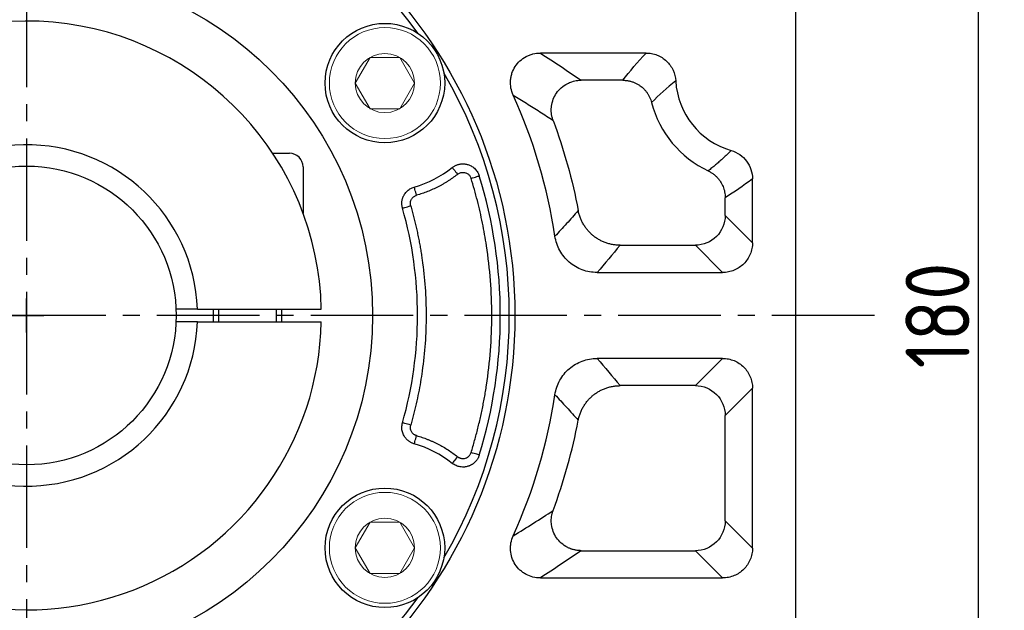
# Model space of a CAD drawing. Header units: millimetres. Extents: x 60 to 1123, y 46 to 797.
# Tile 7 of 18: x 260 to 376, y 486 to 555. Entities that reach past the tile are written whole.
import ezdxf

# ---------------------------------------------------------------- set-up
doc = ezdxf.new("R2010")
doc.units = ezdxf.units.MM
doc.linetypes.add('点画线', pattern=[18, 12, -2, 2, -2])
doc.layers.add('6文字层', color=3, linetype='Continuous')
doc.layers.add('7中心线层', color=7, linetype='点画线')
doc.layers.add('粗实线', color=7, linetype='Continuous', lineweight=40)
doc.layers.add('细实线', color=211, linetype='Continuous', lineweight=18)
doc.styles.add('工程字', font='gbenor.shx', dxfattribs={"bigfont": 'gbcbig.shx'})
doc.dimstyles.new('ISO-25', dxfattribs={"dimtxt": 2.5, "dimasz": 2.5, "dimexe": 1.25, "dimexo": 0.625, "dimtad": 1, "dimtxsty": 'Standard', "dimcen": 2.5, "dimadec": 0, "dimazin": 0, "dimtfac": 1, "dimtmove": 0, "dimatfit": 3, "dimfxl": 1, "dimarcsym": 0})
doc.dimstyles.new('ISO-25-1', dxfattribs={"dimtxt": 11, "dimasz": 5, "dimexe": 1.25, "dimexo": 1, "dimgap": 2, "dimtad": 1, "dimtoh": 1, "dimtxsty": '工程字', "dimcen": 2, "dimadec": 0, "dimazin": 0, "dimtfac": 1, "dimtmove": 0, "dimatfit": 3, "dimfxl": 1, "dimarcsym": 0})

# ---------------------------------------------------------------- blocks, each defined once
blk = doc.blocks.new('*D82')
at = {"layer": '6文字层', "color": 0, "lineweight": -2}
for p, q in [((333.44, 610.5), (373.85, 610.5)), ((372.6, 608), (372.6, 433)), ((333.44, 430.5), (373.85, 430.5))]:
    blk.add_line(p, q, dxfattribs=at)
at = {"layer": '6文字层', "color": 0}
for points in [[(373.02, 608), (372.18, 608), (372.6, 610.5)], [(372.18, 433), (373.02, 433), (372.6, 430.5)]]:
    blk.add_solid(points, dxfattribs=at)
at = {"layer": 'Defpoints', "color": 0}
for p in [(332.81, 610.5), (332.81, 430.5), (372.6, 430.5)]:
    blk.add_point(p, dxfattribs=at)
at = {"layer": '6文字层', "color": 0, "insert": (367.85, 520.5), "char_height": 7.5, "attachment_point": 5, "rotation": 90, "style": '工程字'}
blk.add_mtext('180', dxfattribs=at)
blk = doc.blocks.new('*D84')
at = {"layer": '6文字层', "color": 0, "lineweight": -2}
for p, q in [((261.22, 518.5), (261.22, 522.5)), ((259.22, 520.5), (263.22, 520.5)), ((152.39, 428.89), (180.9, 452.88)), ((129.57, 428.89), (152.39, 428.89))]:
    blk.add_line(p, q, dxfattribs=at)
at = {"layer": '6文字层', "color": 0}
blk.add_solid([(181.43, 452.25), (180.36, 453.52), (184.72, 456.1)], dxfattribs=at)
at = {"layer": 'Defpoints', "color": 0}
for p in [(337.73, 584.9), (184.72, 456.1)]:
    blk.add_point(p, dxfattribs=at)
at = {"layer": '6文字层', "color": 0, "insert": (138.01, 434.14), "char_height": 7.5, "attachment_point": 5, "style": '工程字'}
blk.add_mtext('∅200', dxfattribs=at)
blk = doc.blocks.new('*D85')
at = {"layer": '6文字层', "color": 0, "lineweight": -2}
for p, q in [((359.95, 622.92), (344.51, 606.9)), ((382.77, 622.92), (359.95, 622.92)), ((261.22, 518.5), (261.22, 522.5)), ((259.22, 520.5), (263.22, 520.5))]:
    blk.add_line(p, q, dxfattribs=at)
at = {"layer": '6文字层', "color": 0}
blk.add_solid([(343.91, 607.48), (345.11, 606.32), (341.04, 603.3)], dxfattribs=at)
at = {"layer": 'Defpoints', "color": 0}
for p in [(341.04, 603.3), (181.41, 437.71)]:
    blk.add_point(p, dxfattribs=at)
at = {"layer": '6文字层', "color": 0, "lineweight": 25, "insert": (374.33, 628.17), "char_height": 7.5, "attachment_point": 5, "style": '工程字'}
blk.add_mtext('∅230{}{{\\H0.7x;}{}}', dxfattribs=at)
blk = doc.blocks.new('*D87')
at = {"layer": '6文字层', "color": 0, "lineweight": -2}
for p, q in [((347.36, 434.36), (349.61, 432.12)), ((261.22, 420.63), (261.22, 395.51))]:
    blk.add_line(p, q, dxfattribs=at)
blk.add_arc((261.22, 520.5), 123.74, 271.1576, 313.8424, dxfattribs=at)
at = {"layer": '6文字层', "color": 0}
for points in [[(347.23, 430.96), (346.64, 431.55), (348.72, 433.01)], [(263.72, 397.21), (263.73, 396.37), (261.22, 396.76)]]:
    blk.add_solid(points, dxfattribs=at)
at = {"layer": 'Defpoints', "color": 0}
for p in [(261.22, 619.75), (316.95, 464.78), (346.92, 434.81), (261.22, 421.26), (293.25, 400.98)]:
    blk.add_point(p, dxfattribs=at)
at = {"layer": '6文字层', "color": 0, "insert": (306.76, 410.57), "char_height": 7.5, "attachment_point": 5, "rotation": 22.5}
blk.add_mtext('45%%d', dxfattribs=at)

msp = doc.modelspace()

# ---------------------------------------------------------------- linework, layer by layer
at = {"layer": '7中心线层'}
for p, q in [((261.224, 421.2561), (261.224, 619.7516)), ((360.4718, 520.5038), (139.4502, 520.5038))]:
    msp.add_line(p, q, dxfattribs=at)
at = {"layer": '粗实线', "color": 0, "lineweight": 30}
for p, q in [((351.224, 592.0929), (351.224, 448.9147)), ((281.2099, 521.2538), (278.7079, 521.2538)), ((281.2099, 521.2538), (295.7159, 521.2538)), ((281.2099, 519.7538), (278.7079, 519.7538)), ((281.2099, 519.7538), (295.7159, 519.7538))]:
    msp.add_line(p, q, dxfattribs=at)
for centre, radius in [((261.224, 520.5038), 57.15), ((261.224, 520.5038), 40.5), ((303.1575, 547.7358), 7), ((261.224, 520.5038), 17.5), ((303.1575, 493.2719), 7)]:
    msp.add_circle(centre, radius, dxfattribs=at)
for radius, start, end in [(56.5, 35.800973, 99.199034), (34.5, 1.245659, 168.438501), (56.5, 329.800973, 30.199032), (20, 2.149096, 357.850904), (34.5, 223.561499, 358.754341), (56.5, 215.800973, 279.199034), (56.5, 284.800972, 324.199032)]:
    msp.add_arc((261.224, 520.5038), radius, start, end, dxfattribs=at)
at = {"layer": '细实线', "color": 0, "lineweight": -3}
for p, q in [((333.7288, 551.2602), (321.3579, 551.2602)), ((331.0123, 548.0686), (326.1208, 548.0686)), ((346.1893, 529.0301), (346.1893, 536.4991)), ((342.9976, 532.2217), (342.9976, 534.3066)), ((346.1893, 529.0301), (342.9976, 532.2217)), ((330.6926, 528.7302), (339.5062, 528.7302)), ((342.6978, 525.5386), (339.5062, 528.7302)), ((327.9986, 525.5386), (342.6978, 525.5386)), ((342.6978, 515.4691), (327.9986, 515.4691)), ((342.6978, 515.4691), (339.5062, 512.2774)), ((339.5062, 512.2774), (330.6926, 512.2774)), ((346.1893, 511.9776), (342.9976, 508.786)), ((346.1893, 493.2389), (346.1893, 511.9776)), ((342.9976, 496.4305), (342.9976, 508.786)), ((346.1893, 493.2389), (342.9976, 496.4305)), ((326.1208, 492.9391), (339.5062, 492.9391)), ((339.5062, 492.9391), (342.6978, 489.7474)), ((321.3579, 489.7474), (342.6978, 489.7474))]:
    msp.add_line(p, q, dxfattribs=at)
at = {"layer": '细实线', "color": 0, "lineweight": -2}
for p, q in [((290.0207, 539.5038), (291.9737, 539.5038)), ((293.5737, 537.9038), (293.5737, 532.4933)), ((283.0737, 521.2538), (283.0737, 519.7538)), ((283.6987, 521.2538), (283.6987, 519.7538)), ((290.4487, 521.2538), (290.4487, 519.7538)), ((291.0737, 521.2538), (291.0737, 519.7538))]:
    msp.add_line(p, q, dxfattribs=at)
at = {"layer": '细实线'}
for points in [[(299.6925, 547.7358), (301.4246, 550.7358), (304.8904, 550.7358), (306.6225, 547.7358)], [(299.6925, 547.7358), (301.4246, 544.7358), (304.8904, 544.7358), (306.6225, 547.7358)], [(299.6925, 493.2719), (301.4246, 496.2719), (304.8904, 496.2719), (306.6225, 493.2719)], [(299.6925, 493.2719), (301.4246, 490.2719), (304.8904, 490.2719), (306.6225, 493.2719)]]:
    msp.add_lwpolyline(points, dxfattribs=at)
at = {"layer": '细实线', "color": 0, "lineweight": -3, "flags": 128}
for points in [[(311.0485, 537.8354), (311.0641, 537.8159), (311.102, 537.7683), (311.1609, 537.6945), (311.2385, 537.5971), (311.332, 537.4798), (311.438, 537.3469), (311.5525, 537.2031), (311.6714, 537.0539)], [(313.2494, 536.5668), (313.4328, 536.6235), (313.6093, 536.678), (313.7724, 536.7283), (313.9161, 536.7727), (314.0351, 536.8094), (314.1248, 536.8371), (314.182, 536.8548), (314.2046, 536.8618)], [(306.8696, 534.5901), (306.8177, 534.7737), (306.7678, 534.9506), (306.7216, 535.1142), (306.6808, 535.2586), (306.647, 535.3784), (306.6213, 535.4692), (306.6048, 535.5278), (306.598, 535.5519)], [(305.2193, 533.079), (305.2434, 533.0859), (305.3019, 533.1026), (305.3926, 533.1285), (305.5123, 533.1627), (305.6566, 533.204), (305.8201, 533.2507), (305.9968, 533.3012), (306.1802, 533.3536)], [(306.1802, 507.654), (305.9968, 507.7065), (305.8201, 507.757), (305.6566, 507.8037), (305.5123, 507.8449), (305.3926, 507.8792), (305.3019, 507.9051), (305.2434, 507.9218), (305.2193, 507.9287)], [(306.598, 505.4558), (306.6048, 505.4799), (306.6213, 505.5384), (306.647, 505.6293), (306.6808, 505.7491), (306.7216, 505.8935), (306.7678, 506.0571), (306.8177, 506.234), (306.8696, 506.4176)], [(311.6714, 503.9538), (311.5525, 503.8045), (311.438, 503.6608), (311.332, 503.5279), (311.2385, 503.4105), (311.1609, 503.3132), (311.102, 503.2394), (311.0641, 503.1918), (311.0485, 503.1722)], [(314.2046, 504.1459), (314.182, 504.1529), (314.1248, 504.1705), (314.0351, 504.1983), (313.9162, 504.235), (313.7724, 504.2793), (313.6093, 504.3297), (313.4328, 504.3842), (313.2494, 504.4408)]]:
    msp.add_lwpolyline(points, dxfattribs=at)
at = {"layer": '细实线'}
for centre, radius in [((303.1575, 547.7358), 6.5), ((303.1575, 547.7358), 3.465), ((303.1575, 493.2719), 6.5), ((303.1575, 493.2719), 3.465)]:
    msp.add_circle(centre, radius, dxfattribs=at)
at = {"layer": '细实线', "color": 0, "lineweight": -3}
for centre, radius, start, end in [((346.224, 548.5038), 9.0348, 183.321197, 253.718211), ((261.224, 520.5038), 62.5348, 8.536128, 24.389716), ((346.224, 548.5038), 12.2264, 194.438967, 244.74324), ((303.1575, 547.7358), 12.6604, 285.768384, 308.556326), ((261.224, 520.5038), 55.4484, 342.841768, 17.158238), ((261.224, 520.5038), 45.7572, 344.048523, 15.951483), ((261.224, 520.5038), 62.5348, 335.610301, 351.463873), ((261.224, 520.5038), 65.7264, 339.647792, 349.229951), ((303.1575, 493.2719), 12.6604, 51.44368, 74.231622)]:
    msp.add_arc(centre, radius, start, end, dxfattribs=at)
at = {"layer": '细实线', "color": 0, "lineweight": -2}
msp.add_arc((291.9737, 537.9038), 1.6, 0, 90, dxfattribs=at)
at = {"layer": '细实线', "color": 0, "lineweight": -3}
for points, knots in [([(318.178, 546.327), (318.0561, 546.5944), (317.9692, 546.8709), (317.8638, 547.4422), (317.8466, 547.7381), (317.8758, 548.1716), (317.8946, 548.3154), (317.9505, 548.6014), (317.9879, 548.7444), (318.1255, 549.1594), (318.2504, 549.421), (318.5677, 549.9138), (318.7558, 550.1375), (319.1823, 550.5319), (319.424, 550.7043), (319.807, 550.9103), (319.9388, 550.9709), (320.2105, 551.0759), (320.3513, 551.1203), (320.7758, 551.2259), (321.0641, 551.2609), (321.3579, 551.2602)], [0, 0, 0, 0, 0.125, 0.125, 0.25, 0.25, 0.3125, 0.3125, 0.375, 0.375, 0.5, 0.5, 0.625, 0.625, 0.75, 0.75, 0.8125, 0.8125, 0.875, 0.875, 1, 1, 1, 1]), ([(333.7288, 551.2602), (333.9503, 551.2606), (334.1683, 551.2401), (334.5975, 551.1591), (334.8107, 551.0977), (335.2204, 550.936), (335.4151, 550.8368), (335.7845, 550.6023), (335.9608, 550.4653), (336.2799, 550.1644), (336.424, 550.0002), (336.6811, 549.6442), (336.7937, 549.4517), (337.0701, 548.8568), (337.1794, 548.4228), (337.2044, 547.9804)], [0, 0, 0, 0, 0.125, 0.125, 0.25, 0.25, 0.375, 0.375, 0.5, 0.5, 0.625, 0.625, 0.75, 0.75, 1, 1, 1, 1]), ([(322.8473, 543.3628), (322.8263, 543.4229), (322.7848, 543.5419), (322.7355, 543.7225), (322.6959, 543.9014), (322.6666, 544.0775), (322.6467, 544.2494), (322.6357, 544.4162), (322.6326, 544.5767), (322.6365, 544.7301), (322.6465, 544.8757), (322.6875, 545.2511), (322.8384, 545.8425), (323.2336, 546.584), (323.7913, 547.2134), (324.3344, 547.5892), (324.7705, 547.7962), (325.0635, 547.906), (325.391, 547.9942), (325.7474, 548.0555), (325.9945, 548.0642), (326.1208, 548.0686)], [0, 0, 0, 0, 0.02845973, 0.05642442, 0.08378637, 0.11044166, 0.13629132, 0.16124235, 0.1852085, 0.2081108, 0.2298779, 0.25044611, 0.3770522, 0.4997401, 0.62276936, 0.74963581, 0.79181403, 0.83860148, 0.8893927, 0.94346509, 1, 1, 1, 1]), ([(331.0123, 548.0686), (331.0735, 548.0675), (331.1958, 548.0654), (331.3788, 548.05), (331.5604, 548.0257), (331.7398, 547.9919), (331.9163, 547.9491), (332.0892, 547.8975), (332.2577, 547.8376), (332.4212, 547.7699), (332.5791, 547.695), (332.7309, 547.6135), (332.8763, 547.526), (333.015, 547.4333), (333.1854, 547.3072), (333.385, 547.1376), (333.6062, 546.9129), (333.8114, 546.6622), (333.9961, 546.3879), (334.1555, 546.0927), (334.2892, 545.7813), (334.3523, 545.564), (334.3838, 545.4552)], [0, 0, 0, 0, 0.0400153, 0.08003377, 0.119984, 0.15979469, 0.1993953, 0.23871675, 0.27769205, 0.31625681, 0.35434984, 0.39191353, 0.42889427, 0.46524268, 0.50091386, 0.5674726, 0.63621592, 0.70682277, 0.77892479, 0.85211447, 0.92595629, 1, 1, 1, 1]), ([(318.178, 546.327), (318.4373, 546.1682), (318.9595, 545.8486), (319.7358, 545.3651), (320.5137, 544.8747), (321.2921, 544.3771), (322.0721, 543.8725), (322.5878, 543.5334), (322.8473, 543.3628)], [0, 0, 0, 0, 0.16126461, 0.32468975, 0.49027564, 0.65802251, 0.82793056, 1, 1, 1, 1]), ([(343.691, 539.8314), (343.5804, 539.721), (343.3554, 539.4963), (343.0055, 539.1628), (342.639, 538.8249), (342.2555, 538.4836), (341.8551, 538.1392), (341.438, 537.7914), (341.1523, 537.5624), (341.0073, 537.4462)], [0, 0, 0, 0, 0.12927784, 0.26308227, 0.4014132, 0.54427056, 0.69165423, 0.84356409, 1, 1, 1, 1]), ([(343.691, 539.8314), (344.0504, 539.7266), (344.3927, 539.5638), (345.0081, 539.1375), (345.2797, 538.8747), (345.7216, 538.2834), (345.8968, 537.947), (346.1288, 537.2462), (346.1894, 536.8735), (346.1893, 536.4991)], [0, 0, 0, 0, 0.25, 0.25, 0.5, 0.5, 0.75, 0.75, 1, 1, 1, 1]), ([(311.0485, 537.8354), (311.0875, 537.8651), (311.1658, 537.9248), (311.2914, 538.0031), (311.4224, 538.0727), (311.5583, 538.1322), (311.6974, 538.1814), (311.8384, 538.2197), (311.98, 538.2474), (312.1206, 538.2646), (312.2591, 538.2718), (312.3942, 538.2695), (312.5248, 538.2586), (312.6502, 538.2399), (312.7696, 538.2144), (312.9073, 538.1763), (313.0691, 538.1178), (313.2576, 538.0276), (313.451, 537.9076), (313.6415, 537.7554), (313.8209, 537.5713), (313.9796, 537.3574), (314.1133, 537.12), (314.1741, 536.948), (314.2046, 536.8618)], [0, 0, 0, 0, 0.03784549, 0.07595963, 0.11419234, 0.15238808, 0.19038897, 0.22803794, 0.26518196, 0.30167484, 0.33737988, 0.37217189, 0.40593877, 0.43858249, 0.47001952, 0.50018075, 0.54880793, 0.60266429, 0.66133066, 0.72420612, 0.79050619, 0.85928527, 0.92948449, 1, 1, 1, 1]), ([(311.6714, 537.0539), (311.6956, 537.0721), (311.7696, 537.1281), (311.9003, 537.196), (312.0481, 537.2443), (312.2121, 537.2735), (312.3885, 537.2744), (312.5707, 537.2381), (312.7262, 537.1783), (312.8651, 537.0983), (312.9939, 536.9922), (313.1035, 536.8663), (313.1931, 536.7243), (313.2306, 536.6194), (313.2494, 536.5668)], [0, 0, 0, 0, 0.04667748, 0.14329242, 0.22589188, 0.28603964, 0.40026528, 0.49604645, 0.57153078, 0.65687982, 0.74246845, 0.82820787, 0.91401515, 1, 1, 1, 1]), ([(341.0073, 537.4462), (341.062, 537.4193), (341.1713, 537.3654), (341.3295, 537.2739), (341.4827, 537.1751), (341.63, 537.0685), (341.7708, 536.9551), (341.9046, 536.8353), (342.031, 536.71), (342.1497, 536.5796), (342.2603, 536.4451), (342.3628, 536.307), (342.4839, 536.126), (342.6168, 535.8939), (342.75, 535.6031), (342.858, 535.295), (342.937, 534.9732), (342.9877, 534.6422), (342.9943, 534.4186), (342.9976, 534.3066)], [0, 0, 0, 0, 0.04662915, 0.0932478, 0.13977806, 0.18614247, 0.23226469, 0.27807023, 0.32348702, 0.36844608, 0.41288196, 0.45673326, 0.49994293, 0.57945481, 0.6610509, 0.74434698, 0.82891482, 0.91429299, 1, 1, 1, 1]), ([(311.6714, 537.0539), (311.5823, 536.9839), (311.404, 536.8439), (311.1304, 536.6425), (310.8525, 536.4478), (310.57, 536.2603), (310.2828, 536.0798), (309.9911, 535.9065), (309.6947, 535.7403), (309.294, 535.5284), (308.7839, 535.2822), (308.1583, 535.0185), (307.5208, 534.784), (307.0868, 534.6548), (306.8696, 534.5901)], [0, 0, 0, 0, 0.06262688, 0.12514083, 0.18758042, 0.24998437, 0.31239147, 0.3748405, 0.43737016, 0.500019, 0.62515049, 0.74998437, 0.87483084, 1, 1, 1, 1]), ([(313.2494, 504.4408), (313.3211, 504.6762), (313.4643, 505.1466), (313.667, 505.8556), (313.8607, 506.5667), (314.0444, 507.28), (314.2184, 507.9956), (314.3827, 508.7134), (314.5373, 509.4335), (314.6822, 510.1557), (314.8173, 510.8803), (314.9427, 511.607), (315.2338, 513.442), (315.5703, 516.4044), (315.724, 520.5037), (315.5703, 524.6031), (315.2106, 527.7692), (314.8428, 530.0066), (314.5906, 531.3341), (314.3058, 532.6541), (313.9877, 533.9665), (313.6391, 535.2721), (313.3794, 536.1351), (313.2494, 536.5668)], [0, 0, 0, 0, 0.02263161, 0.04524483, 0.06784382, 0.0904327, 0.11301562, 0.13559675, 0.15818021, 0.18077018, 0.20337079, 0.22598619, 0.24862051, 0.37430312, 0.50000221, 0.62568483, 0.75138391, 0.79286025, 0.83428639, 0.87568785, 0.91709023, 0.9585191, 1, 1, 1, 1]), ([(305.2193, 533.079), (305.2076, 533.1236), (305.184, 533.2129), (305.1606, 533.3495), (305.146, 533.4869), (305.1411, 533.6242), (305.1456, 533.7603), (305.159, 533.8941), (305.181, 534.0247), (305.211, 534.151), (305.2482, 534.2725), (305.2917, 534.3884), (305.3409, 534.4983), (305.4137, 534.6382), (305.5222, 534.8081), (305.6813, 535.0009), (305.8721, 535.1798), (306.092, 535.336), (306.3349, 535.4659), (306.5101, 535.5232), (306.598, 535.5519)], [0, 0, 0, 0, 0.04402769, 0.08810008, 0.13206966, 0.17578855, 0.21911106, 0.26189607, 0.3040093, 0.34532521, 0.38572854, 0.42511558, 0.46339485, 0.50048753, 0.57560089, 0.65516822, 0.73841298, 0.82437687, 0.91196284, 1, 1, 1, 1]), ([(306.1802, 533.3536), (306.173, 533.3817), (306.1578, 533.4403), (306.1446, 533.5342), (306.1399, 533.6365), (306.1488, 533.7816), (306.187, 533.9463), (306.2616, 534.112), (306.3655, 534.2685), (306.4957, 534.4003), (306.6432, 534.4987), (306.7615, 534.556), (306.8364, 534.5796), (306.8696, 534.5901)], [0, 0, 0, 0, 0.05531503, 0.11550615, 0.18060319, 0.25069826, 0.39256284, 0.50041004, 0.59604981, 0.75004004, 0.85020271, 0.93361159, 1, 1, 1, 1]), ([(306.1802, 533.3536), (306.2388, 533.1456), (306.3559, 532.7297), (306.5205, 532.1029), (306.677, 531.4745), (306.8245, 530.8442), (306.9633, 530.212), (307.0933, 529.5779), (307.2145, 528.942), (307.3269, 528.3041), (307.4306, 527.6644), (307.6532, 526.1589), (307.9046, 523.774), (308.0186, 520.504), (307.9046, 517.2338), (307.6306, 514.6341), (307.3314, 512.7033), (307.0979, 511.4292), (306.8285, 510.1627), (306.5265, 508.9029), (306.2957, 508.0705), (306.1802, 507.654)], [0, 0, 0, 0, 0.02490772, 0.04979674, 0.07467182, 0.09953776, 0.12439932, 0.14926129, 0.17412847, 0.19900562, 0.22389753, 0.24880896, 0.3743956, 0.50000295, 0.6255896, 0.75119695, 0.80099252, 0.85073235, 0.90045469, 0.95019783, 1, 1, 1, 1]), ([(325.7926, 532.786), (325.5649, 532.5308), (325.1121, 532.0234), (324.429, 531.2683), (323.7489, 530.5234), (323.2927, 530.0308), (323.066, 529.7861)], [0, 0, 0, 0, 0.25458623, 0.50611497, 0.75458622, 1, 1, 1, 1]), ([(330.6926, 528.7302), (330.6177, 528.7313), (330.4678, 528.7335), (330.2434, 528.7496), (330.0202, 528.775), (329.7989, 528.8105), (329.5801, 528.8557), (329.3646, 528.9104), (329.153, 528.9741), (328.946, 529.0466), (328.7442, 529.1273), (328.548, 529.2158), (328.3579, 529.3115), (328.1744, 529.4138), (327.9979, 529.5222), (327.8284, 529.6361), (327.6664, 529.7548), (327.4588, 529.92), (327.2092, 530.1442), (326.9269, 530.4424), (326.6632, 530.7719), (326.4233, 531.1308), (326.2117, 531.5159), (326.0336, 531.9233), (325.8886, 532.3475), (325.8247, 532.6397), (325.7926, 532.786)], [0, 0, 0, 0, 0.03261277, 0.06524057, 0.09784022, 0.1303684, 0.16278197, 0.19503827, 0.22709543, 0.2589126, 0.29045031, 0.32167059, 0.35253728, 0.38301616, 0.41307512, 0.44268428, 0.47181609, 0.50044538, 0.55810853, 0.61767269, 0.67890916, 0.74155398, 0.80531233, 0.8698648, 0.93487528, 1, 1, 1, 1]), ([(342.9976, 532.2217), (342.9951, 531.306), (342.6179, 530.4017), (341.3261, 529.1099), (340.4218, 528.7328), (339.5062, 528.7302)], [0, 0, 0, 0, 0.5, 0.5, 1, 1, 1, 1]), ([(327.9986, 525.5386), (327.7003, 525.5383), (327.4065, 525.5644), (326.8275, 525.6674), (326.5409, 525.7448), (325.9827, 525.9511), (325.7167, 526.0777), (325.2097, 526.3761), (324.967, 526.5497), (324.5171, 526.937), (324.312, 527.1482), (323.9408, 527.6053), (323.7733, 527.8537), (323.4877, 528.3724), (323.3694, 528.6418), (323.1806, 529.2001), (323.1101, 529.491), (323.066, 529.7861)], [0, 0, 0, 0, 0.125, 0.125, 0.25, 0.25, 0.375, 0.375, 0.5, 0.5, 0.625, 0.625, 0.75, 0.75, 0.875, 0.875, 1, 1, 1, 1]), ([(346.1893, 529.0301), (346.1896, 528.7994), (346.1675, 528.5725), (346.0801, 528.126), (346.0136, 527.904), (345.8394, 527.4806), (345.7326, 527.2798), (345.4798, 526.8998), (345.3324, 526.7199), (345.0101, 526.3974), (344.8343, 526.2528), (344.4524, 525.9976), (344.2489, 525.8893), (343.8283, 525.7158), (343.6083, 525.6493), (343.1567, 525.5603), (342.9285, 525.5382), (342.6978, 525.5386)], [0, 0, 0, 0, 0.125, 0.125, 0.25, 0.25, 0.375, 0.375, 0.5, 0.5, 0.625, 0.625, 0.75, 0.75, 0.875, 0.875, 1, 1, 1, 1]), ([(323.066, 511.2216), (323.11, 511.516), (323.1801, 511.8065), (323.371, 512.3705), (323.492, 512.644), (323.7769, 513.1594), (323.941, 513.4027), (324.3129, 513.8604), (324.5219, 514.0752), (324.968, 514.4585), (325.2066, 514.6295), (325.7157, 514.9296), (325.9859, 515.0577), (326.5369, 515.2615), (326.8204, 515.3387), (327.4034, 515.443), (327.7009, 515.4693), (327.9986, 515.4691)], [0, 0, 0, 0, 0.125, 0.125, 0.25, 0.25, 0.375, 0.375, 0.5, 0.5, 0.625, 0.625, 0.75, 0.75, 0.875, 0.875, 1, 1, 1, 1]), ([(342.6978, 515.4691), (342.9285, 515.4694), (343.1554, 515.4474), (343.6019, 515.3599), (343.8238, 515.2935), (344.2473, 515.1192), (344.4481, 515.0124), (344.828, 514.7596), (345.008, 514.6122), (345.3305, 514.29), (345.4751, 514.1141), (345.7302, 513.7322), (345.8385, 513.5287), (346.012, 513.1081), (346.0786, 512.8881), (346.1675, 512.4365), (346.1896, 512.2083), (346.1893, 511.9776)], [0, 0, 0, 0, 0.125, 0.125, 0.25, 0.25, 0.375, 0.375, 0.5, 0.5, 0.625, 0.625, 0.75, 0.75, 0.875, 0.875, 1, 1, 1, 1]), ([(325.7926, 508.2217), (325.8077, 508.2951), (325.8379, 508.4419), (325.8956, 508.6593), (325.9623, 508.8738), (326.0385, 509.0846), (326.1238, 509.2911), (326.2178, 509.4926), (326.3199, 509.6885), (326.4298, 509.8783), (326.5468, 510.0616), (326.6704, 510.2377), (326.7999, 510.4066), (326.9347, 510.5677), (327.0742, 510.7209), (327.2178, 510.8661), (327.3646, 511.0031), (327.5657, 511.1761), (327.8326, 511.3795), (328.1783, 511.6011), (328.5513, 511.7985), (328.9487, 511.9671), (329.3665, 512.103), (329.8001, 512.2019), (330.2438, 512.2651), (330.5429, 512.2733), (330.6926, 512.2774)], [0, 0, 0, 0, 0.0326106, 0.06523657, 0.0978347, 0.13036167, 0.16277433, 0.19503, 0.22708682, 0.25890393, 0.29044185, 0.3216626, 0.35253001, 0.38300986, 0.41307004, 0.44268065, 0.47181415, 0.50044535, 0.55810477, 0.61766618, 0.6789009, 0.74154503, 0.8053038, 0.86985787, 0.93487117, 1, 1, 1, 1]), ([(339.5061, 512.2774), (340.4218, 512.2749), (341.3261, 511.8978), (342.6179, 510.6059), (342.9951, 509.7017), (342.9976, 508.786)], [0, 0, 0, 0, 0.5, 0.5, 1, 1, 1, 1]), ([(323.066, 511.2216), (323.2927, 510.9769), (323.7489, 510.4843), (324.429, 509.7394), (325.1121, 508.9843), (325.5649, 508.4769), (325.7926, 508.2217)], [0, 0, 0, 0, 0.24541379, 0.49388505, 0.74541378, 1, 1, 1, 1]), ([(306.598, 505.4558), (306.5538, 505.4693), (306.4654, 505.4962), (306.3369, 505.5481), (306.2123, 505.6079), (306.093, 505.676), (305.9796, 505.7513), (305.873, 505.833), (305.7737, 505.9202), (305.6821, 506.012), (305.5984, 506.1072), (305.5229, 506.2049), (305.4554, 506.3041), (305.3746, 506.4396), (305.2869, 506.6213), (305.2063, 506.8585), (305.1542, 507.1152), (305.1369, 507.3847), (305.1541, 507.6597), (305.1976, 507.8389), (305.2193, 507.9287)], [0, 0, 0, 0, 0.04405296, 0.08813896, 0.13210942, 0.17581557, 0.21911101, 0.26185412, 0.30391031, 0.34515391, 0.38546976, 0.42475438, 0.46291664, 0.4998782, 0.57520118, 0.654936, 0.73830386, 0.82434595, 0.91196695, 1, 1, 1, 1]), ([(306.8696, 506.4176), (306.8414, 506.4263), (306.783, 506.4444), (306.6959, 506.4829), (306.607, 506.5325), (306.4879, 506.6165), (306.3684, 506.7353), (306.261, 506.8951), (306.1852, 507.0661), (306.1423, 507.2601), (306.137, 507.4628), (306.166, 507.5911), (306.1802, 507.654)], [0, 0, 0, 0, 0.05628199, 0.11672776, 0.18139362, 0.25038687, 0.39466146, 0.49989329, 0.61672228, 0.74952531, 0.87721177, 1, 1, 1, 1]), ([(306.8696, 506.4176), (306.9785, 506.386), (307.1961, 506.3229), (307.5193, 506.218), (307.8395, 506.1059), (308.1566, 505.9857), (308.4707, 505.8577), (308.7816, 505.7218), (309.0895, 505.578), (309.4953, 505.376), (309.9928, 505.1053), (310.5718, 504.7508), (311.1341, 504.3697), (311.4922, 504.0925), (311.6714, 503.9538)], [0, 0, 0, 0, 0.06262688, 0.12514083, 0.18758042, 0.24998437, 0.31239147, 0.3748405, 0.43737016, 0.500019, 0.62515049, 0.74998437, 0.87483084, 1, 1, 1, 1]), ([(314.2046, 504.1459), (314.1892, 504.0997), (314.1584, 504.0072), (314.0996, 503.8732), (314.032, 503.744), (313.9557, 503.6211), (313.8717, 503.5053), (313.7812, 503.3976), (313.6856, 503.2986), (313.586, 503.2086), (313.4839, 503.128), (313.3806, 503.0566), (313.2772, 502.9942), (313.175, 502.9405), (313.0749, 502.8949), (312.9779, 502.8568), (312.8482, 502.8133), (312.6769, 502.7702), (312.4567, 502.7394), (312.2217, 502.7336), (311.9773, 502.7571), (311.7302, 502.8125), (311.4882, 502.901), (311.2568, 503.0188), (311.1178, 503.1212), (311.0485, 503.1722)], [0, 0, 0, 0, 0.03762025, 0.07529768, 0.11286558, 0.15015496, 0.18699805, 0.22323163, 0.25870018, 0.29325853, 0.32677403, 0.35912808, 0.39021705, 0.41995259, 0.44826143, 0.47508468, 0.50037686, 0.55391484, 0.61120011, 0.67177603, 0.73505335, 0.80032521, 0.86679765, 0.93363294, 1, 1, 1, 1]), ([(311.6714, 503.9538), (311.6976, 503.9341), (311.7494, 503.8949), (311.8337, 503.8463), (311.9217, 503.8059), (312.0139, 503.7743), (312.1559, 503.7404), (312.3519, 503.7265), (312.5923, 503.7712), (312.816, 503.8703), (312.987, 504.0056), (313.1096, 504.1494), (313.1948, 504.2882), (313.2311, 504.3897), (313.2494, 504.4408)], [0, 0, 0, 0, 0.05051482, 0.10036625, 0.15003513, 0.20000757, 0.25076098, 0.3754265, 0.50029509, 0.62502727, 0.75003116, 0.8336568, 0.91623307, 1, 1, 1, 1]), ([(326.1208, 492.9391), (326.0571, 492.9403), (325.9309, 492.9428), (325.7441, 492.9594), (325.5625, 492.9846), (325.3872, 493.0184), (325.2191, 493.0596), (325.0591, 493.1072), (324.9079, 493.16), (324.7658, 493.2169), (324.6334, 493.2766), (324.2947, 493.4459), (323.7913, 493.7942), (323.2331, 494.4244), (322.8378, 495.1665), (322.675, 495.8059), (322.633, 496.2864), (322.6321, 496.5989), (322.6634, 496.9362), (322.7299, 497.2909), (322.8076, 497.5251), (322.8473, 497.6448)], [0, 0, 0, 0, 0.02851096, 0.05651302, 0.08389714, 0.11055823, 0.13639631, 0.16131751, 0.18523492, 0.20806905, 0.22974816, 0.25020835, 0.37745715, 0.50036149, 0.62326445, 0.74998698, 0.79215127, 0.83889315, 0.88961005, 0.94358347, 1, 1, 1, 1]), ([(342.9976, 496.4305), (342.9951, 495.5149), (342.6179, 494.6106), (341.3261, 493.3188), (340.4218, 492.9416), (339.5061, 492.9391)], [0, 0, 0, 0, 0.5, 0.5, 1, 1, 1, 1]), ([(321.3579, 489.7474), (321.0641, 489.7468), (320.7763, 489.7818), (320.2125, 489.9218), (319.9358, 490.0283), (319.5531, 490.2339), (319.43, 490.3104), (319.1925, 490.4794), (319.0778, 490.5726), (318.7566, 490.8692), (318.57, 491.091), (318.2521, 491.5835), (318.126, 491.8472), (317.9429, 492.3984), (317.8858, 492.6898), (317.8563, 493.1237), (317.8555, 493.2687), (317.8721, 493.5595), (317.8898, 493.7061), (317.9689, 494.1363), (318.0561, 494.4133), (318.178, 494.6807)], [0, 0, 0, 0, 0.125, 0.125, 0.25, 0.25, 0.3125, 0.3125, 0.375, 0.375, 0.5, 0.5, 0.625, 0.625, 0.75, 0.75, 0.8125, 0.8125, 0.875, 0.875, 1, 1, 1, 1]), ([(346.1893, 493.2389), (346.1896, 493.0082), (346.1675, 492.7813), (346.0801, 492.3348), (346.0136, 492.1129), (345.8394, 491.6894), (345.7326, 491.4886), (345.4798, 491.1087), (345.3323, 490.9287), (345.0101, 490.6062), (344.8343, 490.4616), (344.4524, 490.2065), (344.2489, 490.0982), (343.8283, 489.9247), (343.6083, 489.8581), (343.1567, 489.7692), (342.9285, 489.7471), (342.6978, 489.7474)], [0, 0, 0, 0, 0.125, 0.125, 0.25, 0.25, 0.375, 0.375, 0.5, 0.5, 0.625, 0.625, 0.75, 0.75, 0.875, 0.875, 1, 1, 1, 1])]:
    msp.add_open_spline(points, degree=3, knots=knots, dxfattribs=at)
for points in [[(321.3579, 551.2602), (323.0077, 550.1968), (324.5908, 549.1329), (326.1208, 548.0686)], [(331.0123, 548.0686), (331.8371, 549.1328), (332.7252, 550.1968), (333.7288, 551.2602)], [(337.2044, 547.9804), (336.1847, 547.1957), (335.2543, 546.3424), (334.3838, 545.4552)], [(322.8473, 543.3628), (324.1216, 539.9275), (325.1079, 536.3855), (325.7926, 532.786)], [(346.1893, 536.4991), (345.1256, 535.7017), (344.0617, 534.9811), (342.9976, 534.3066)], [(330.6926, 528.7302), (329.812, 527.6663), (328.9147, 526.6024), (327.9986, 525.5386)], [(327.9986, 515.4691), (328.9147, 514.4053), (329.812, 513.3414), (330.6926, 512.2774)], [(318.178, 494.6807), (319.7918, 495.6647), (321.3441, 496.6529), (322.8473, 497.6448)], [(326.1208, 492.9391), (324.5908, 491.8748), (323.0077, 490.8109), (321.3579, 489.7474)]]:
    msp.add_open_spline(points, degree=3, dxfattribs=at)

# ---------------------------------------------------------------- dimensions: what is measured, and where the dimension line sits
at = {"layer": '6文字层', "lineweight": 25}
dim = msp.add_diameter_dim_2p(p1=(181.4116, 437.709), p2=(341.0364, 603.2986), text='<>{}{{\\H0.7x;}{}}', dimstyle='ISO-25-1', override={"dimtxt": 7.5, "dimgap": 1.5, "dimtoh": 40, "dimlfac": 1, "dimse1": 1, "dimsd1": 1, "dimtix": 0, "dimtofl": 0, "dimatfit": 0}, dxfattribs=at)
dim.commit()
dim.dimension.update_dxf_attribs({"geometry": '*D85', "text_midpoint": (374.3324, 622.923), "dimtype": 163})
at = {"layer": '6文字层'}
dim = msp.add_angular_dim_2l(base=(293.2502, 400.9803), line1=((261.224, 421.2561), (261.224, 619.7516)), line2=((316.9467, 464.7811), (346.9226, 434.8052)), dimstyle='ISO-25', override={"dimtxt": 7.5, "dimgap": 1}, dxfattribs=at)
dim.commit()
dim.dimension.update_dxf_attribs({"geometry": '*D87', "text_midpoint": (306.7595, 410.5715)})
dim = msp.add_linear_dim(base=(372.6011, 430.5038), p1=(332.8131, 610.5038), p2=(332.8131, 430.5038), angle=270, dimstyle='ISO-25', override={"dimtxt": 7.5, "dimgap": 1, "dimtxsty": '工程字'}, dxfattribs=at)
dim.commit()
dim.dimension.update_dxf_attribs({"geometry": '*D82', "text_midpoint": (367.8511, 520.5038)})
dim = msp.add_diameter_dim_2p(p1=(337.7271, 584.9032), p2=(184.721, 456.1044), dimstyle='ISO-25-1', override={"dimtxt": 7.5, "dimgap": 1.5, "dimtxsty": '工程字', "dimse2": 1, "dimsd2": 1, "dimtofl": 0, "dimatfit": 0}, dxfattribs=at)
dim.commit()
dim.dimension.update_dxf_attribs({"geometry": '*D84', "text_midpoint": (138.0102, 428.8876), "dimtype": 163})

doc.saveas('drawing.dxf')
